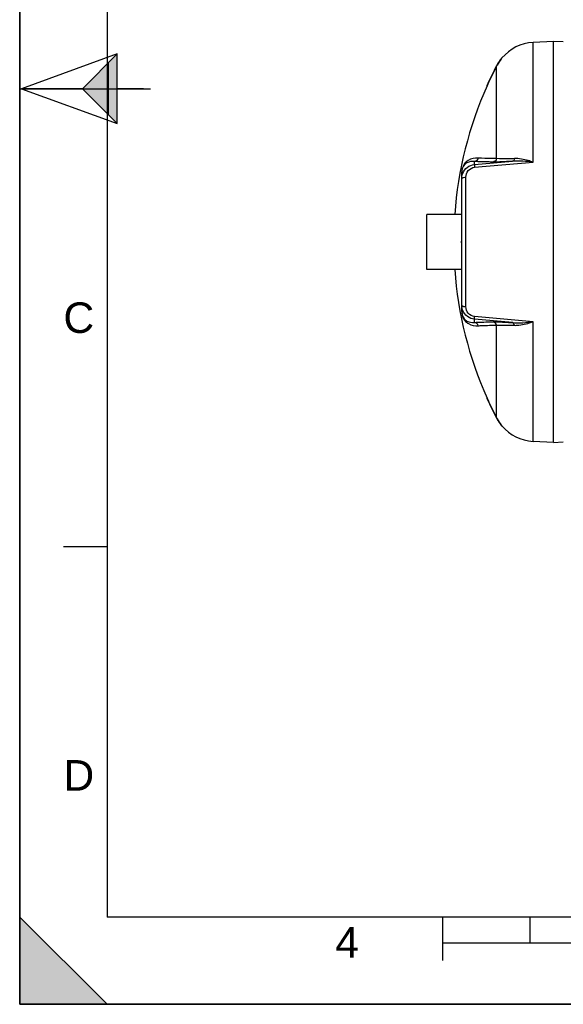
# Model space of a CAD drawing. Header units: millimetres. Extents: x 0 to 297, y 0 to 210.
# Tile 1 of 32: x 0 to 62, y 0 to 113. Entities that reach past the tile are written whole.
import ezdxf

# ---------------------------------------------------------------- set-up
doc = ezdxf.new("R2010")
doc.units = ezdxf.units.MM
doc.header["$LTSCALE"] = 16.335
doc.layers.get('0').update_dxf_attribs({"linetype": 'CONTINUOUS'})
doc.layers.add('08_SURFACES', color=7, linetype='CONTINUOUS')
doc.layers.add('AXES_REF', color=7, linetype='CONTINUOUS')
doc.styles.add('TEXTSTYLE_2', font='arial.ttf')

# ---------------------------------------------------------------- blocks, each defined once
blk = doc.blocks.new('MARGEA4_BL0', base_point=(148.51, 105.01))
at = {"color": 7, "linetype": 'Continuous'}
for p, q in [((0.01, 0.01), (0.01, 210.01)), ((0.01, 0.01), (0.01, 210.01)), ((0.01, 210.01), (0.01, 0.01)), ((10.01, 200.01), (10.01, 10.01)), ((0.01, 105.01), (15.01, 105.01)), ((5.01, 52.51), (10.01, 52.51)), ((0.01, 10.01), (10.01, 0.01)), ((0.01, 0.01), (0.01, 10.01)), ((0.01, 10.01), (10.01, 0.01)), ((287.01, 10.01), (10.01, 10.01)), ((48.51, 5.01), (48.51, 10.01)), ((58.51, 7.01), (58.51, 10.01)), ((248.51, 7.01), (48.51, 7.01)), ((297.01, 0.01), (0.01, 0.01)), ((10.01, 0.01), (0.01, 0.01)), ((297.01, 0.01), (0.01, 0.01))]:
    blk.add_line(p, q, dxfattribs=at)
blk.add_solid([(0.01, 10.01), (10.01, 0.01), (0.01, 0.01)], dxfattribs=at)
at = {"color": 2, "linetype": 'Continuous', "style": 'TEXTSTYLE_2', "oblique": 0}
for s, p in [('C', (5.01, 77.01)), ('D', (5.01, 24.51)), ('4', (36.17, 5.35))]:
    blk.add_text(s, height=3.5, dxfattribs=at).set_placement(p)
blk = doc.blocks.new('REPERE_ORIENTATION_BL2', base_point=(7.19, 105.02))
at = {"color": 7, "linetype": 'Continuous'}
for p, q in [((11.19, 109.02), (0.19, 105.02)), ((7.19, 105.02), (11.19, 109.02)), ((11.19, 101.02), (11.19, 109.02)), ((10.19, 102.02), (10.19, 108.02)), ((0.19, 105.02), (11.19, 101.02)), ((7.19, 105.02), (0.19, 105.02)), ((7.19, 105.02), (11.19, 101.02)), ((14.19, 105.02), (11.19, 105.02))]:
    blk.add_line(p, q, dxfattribs=at)
blk.add_solid([(11.19, 109.02), (7.19, 105.02), (11.19, 101.02)], dxfattribs=at)

msp = doc.modelspace()

# ---------------------------------------------------------------- linework, layer by layer
at = {"color": 7, "linetype": 'Continuous'}
for p, q in [((0, 0), (0, 210)), ((61.17, 110.44), (58.85, 110.32)), ((61.17, 64.44), (61.17, 110.44)), ((62.31, 110.38), (61.17, 110.44)), ((50.67, 95.44), (50.67, 95.43)), ((50.67, 79.45), (50.67, 95.43)), ((50.63, 87.34), (50.63, 87.54)), ((50.67, 87.54), (50.63, 87.54)), ((50.67, 87.34), (50.63, 87.34)), ((61.17, 64.44), (58.85, 64.57)), ((61.17, 64.44), (62.31, 64.5)), ((0, 0), (297, 0))]:
    msp.add_line(p, q, dxfattribs=at)
at = {"color": 9, "linetype": 'Continuous'}
for p, q in [((58.85, 96.6), (58.85, 110.32)), ((52.13, 96.32), (56.5, 96.69)), ((52.13, 96.32), (52.13, 96.67)), ((52.15, 96.01), (58.85, 96.6)), ((50.66, 95.34), (50.66, 90.59)), ((51.15, 80.02), (51.15, 94.87)), ((50.66, 84.29), (50.66, 79.55)), ((52.13, 78.21), (52.13, 78.57)), ((56.5, 78.19), (52.13, 78.57)), ((58.85, 78.29), (52.15, 78.88)), ((58.85, 64.57), (58.85, 78.29))]:
    msp.add_line(p, q, dxfattribs=at)
for points in [[(50.66, 95.34), (50.66, 95.35), (50.67, 95.36), (50.67, 95.37), (50.67, 95.38), (50.67, 95.39), (50.67, 95.4), (50.67, 95.41), (50.67, 95.42), (50.67, 95.43)], [(50.66, 79.55), (50.66, 79.54), (50.67, 79.53), (50.67, 79.52), (50.67, 79.51), (50.67, 79.5), (50.67, 79.49), (50.67, 79.48), (50.67, 79.47), (50.67, 79.46)]]:
    msp.add_lwpolyline(points, dxfattribs=at)
at = {"color": 7, "linetype": 'Continuous'}
for centre, start, end in [((59.11, 105.33), 93, 139.9831), ((59.11, 69.56), 220.0169, 267)]:
    msp.add_arc(centre, 5, start, end, dxfattribs=at)
at = {"color": 9, "linetype": 'Continuous'}
for centre, radius, start, end in [((53.11, 95.34), 2.45, 179.3072, 179.772), ((53.19, 95.34), 2.53, 179.7711, 180.0005), ((53.03, 79.55), 2.37, 179.9594, 183.5493), ((52.91, 79.54), 2.25, 183.5913, 183.8978)]:
    msp.add_arc(centre, radius, start, end, dxfattribs=at)
for points, knots in [([(52.56, 97.06), (52.17, 97.09), (51.56, 96.96), (50.83, 96.33), (50.67, 95.74), (50.66, 95.37)], [0, 0, 0, 0, 0.410856, 0.610304, 1, 1, 1, 1]), ([(52.13, 96.67), (51.84, 96.71), (51.38, 96.64), (50.79, 96.19), (50.67, 95.73), (50.67, 95.44)], [0, 0, 0, 0, 0.407482, 0.599888, 1, 1, 1, 1]), ([(50.78, 95.3), (50.89, 95.57), (51.26, 96.07), (51.84, 96.29), (52.13, 96.32)], [0, 0, 0, 0, 0.496941, 1, 1, 1, 1]), ([(51.15, 94.87), (51.15, 95.14), (51.34, 95.7), (51.88, 95.98), (52.15, 96.01)], [0, 0, 0, 0, 0.491863, 1, 1, 1, 1]), ([(52.13, 96.32), (52.12, 96.29), (52.15, 96.18), (52.14, 96.08), (52.15, 96.01)], [0, 0, 0, 0, 0.292106, 1, 1, 1, 1]), ([(54.27, 96.61), (54.06, 96.61), (53.35, 96.62), (52.64, 96.64), (52.13, 96.67)], [0, 0, 0, 0, 0.286499, 1, 1, 1, 1]), ([(54.67, 97), (54.47, 97), (53.76, 97.01), (53.06, 97.03), (52.56, 97.06)], [0, 0, 0, 0, 0.286502, 1, 1, 1, 1]), ([(56.5, 96.69), (56.27, 96.68), (55.53, 96.64), (54.78, 96.6), (54.27, 96.61)], [0, 0, 0, 0, 0.314012, 1, 1, 1, 1]), ([(56.7, 97), (56.49, 96.99), (55.81, 96.97), (55.13, 96.96), (54.67, 97)], [0, 0, 0, 0, 0.31546, 1, 1, 1, 1]), ([(56.7, 97), (56.69, 96.96), (56.67, 96.85), (56.59, 96.71), (56.5, 96.69)], [0, 0, 0, 0, 0.324564, 1, 1, 1, 1]), ([(58.85, 96.6), (58.66, 96.66), (57.97, 96.88), (57.24, 97.03), (56.7, 97)], [0, 0, 0, 0, 0.262606, 1, 1, 1, 1]), ([(50.81, 94.82), (50.83, 94.83), (50.94, 94.86), (51.06, 94.87), (51.15, 94.87)], [0, 0, 0, 0, 0.217816, 1, 1, 1, 1]), ([(50.67, 94.71), (50.67, 94.72), (50.68, 94.75), (50.71, 94.77), (50.72, 94.78)], [0, 0, 0, 0, 0.432743, 1, 1, 1, 1]), ([(50.72, 94.78), (50.73, 94.79), (50.76, 94.8), (50.79, 94.81), (50.81, 94.82)], [0, 0, 0, 0, 0.45949, 1, 1, 1, 1]), ([(50.67, 80.18), (50.67, 80.17), (50.68, 80.14), (50.71, 80.12), (50.72, 80.11)], [0, 0, 0, 0, 0.432744, 1, 1, 1, 1]), ([(50.67, 79.45), (50.67, 79.16), (50.79, 78.7), (51.38, 78.25), (51.84, 78.18), (52.13, 78.21)], [0, 0, 0, 0, 0.400553, 0.592835, 1, 1, 1, 1]), ([(50.67, 79.39), (50.69, 79.05), (50.87, 78.5), (51.59, 77.92), (52.18, 77.8), (52.56, 77.83)], [0, 0, 0, 0, 0.378399, 0.580214, 1, 1, 1, 1]), ([(50.72, 80.11), (50.73, 80.1), (50.76, 80.09), (50.79, 80.07), (50.81, 80.07)], [0, 0, 0, 0, 0.459491, 1, 1, 1, 1]), ([(52.13, 78.57), (51.84, 78.6), (51.27, 78.81), (50.9, 79.3), (50.79, 79.57)], [0, 0, 0, 0, 0.503033, 1, 1, 1, 1]), ([(50.81, 80.07), (50.83, 80.06), (50.94, 80.03), (51.06, 80.02), (51.15, 80.02)], [0, 0, 0, 0, 0.217816, 1, 1, 1, 1]), ([(52.15, 78.88), (51.88, 78.9), (51.34, 79.19), (51.15, 79.75), (51.15, 80.02)], [0, 0, 0, 0, 0.508115, 1, 1, 1, 1]), ([(52.13, 78.57), (52.12, 78.6), (52.15, 78.71), (52.14, 78.81), (52.15, 78.88)], [0, 0, 0, 0, 0.292106, 1, 1, 1, 1]), ([(52.13, 78.21), (52.28, 78.22), (52.99, 78.26), (53.71, 78.27), (54.27, 78.28)], [0, 0, 0, 0, 0.213231, 1, 1, 1, 1]), ([(54.27, 78.28), (54.4, 78.28), (55.15, 78.27), (55.89, 78.23), (56.5, 78.19)], [0, 0, 0, 0, 0.182409, 1, 1, 1, 1]), ([(54.67, 77.89), (54.79, 77.9), (55.47, 77.93), (56.15, 77.91), (56.7, 77.88)], [0, 0, 0, 0, 0.181577, 1, 1, 1, 1]), ([(56.7, 77.88), (56.69, 77.92), (56.67, 78.04), (56.59, 78.18), (56.5, 78.19)], [0, 0, 0, 0, 0.324564, 1, 1, 1, 1]), ([(56.7, 77.88), (56.87, 77.87), (57.61, 77.91), (58.32, 78.11), (58.85, 78.29)], [0, 0, 0, 0, 0.237356, 1, 1, 1, 1]), ([(52.56, 77.83), (52.71, 77.84), (53.41, 77.87), (54.11, 77.89), (54.67, 77.89)], [0, 0, 0, 0, 0.213226, 1, 1, 1, 1])]:
    msp.add_open_spline(points, degree=3, knots=knots, dxfattribs=at)
for points in [[(52.56, 97.06), (52.52, 96.87), (52.32, 96.69), (52.13, 96.67)], [(54.67, 97), (54.63, 96.82), (54.45, 96.63), (54.27, 96.61)], [(58.85, 96.6), (58.07, 96.69), (57.28, 96.75), (56.5, 96.69)], [(50.67, 94.71), (50.67, 94.91), (50.71, 95.11), (50.78, 95.3)], [(50.79, 79.57), (50.71, 79.76), (50.67, 79.97), (50.67, 80.18)], [(52.56, 77.83), (52.52, 78.01), (52.32, 78.19), (52.13, 78.21)], [(54.67, 77.89), (54.63, 78.07), (54.45, 78.26), (54.27, 78.28)], [(56.5, 78.19), (57.28, 78.13), (58.07, 78.2), (58.85, 78.29)]]:
    msp.add_open_spline(points, degree=3, dxfattribs=at)
at = {"layer": '08_SURFACES', "color": 9, "linetype": 'Continuous'}
for p, q in [((55.17, 108.44), (55.2, 108.44)), ((54.67, 97), (54.67, 107.63)), ((53.59, 105.44), (53.61, 105.44)), ((54.67, 67.26), (54.67, 77.89)), ((53.59, 69.44), (53.61, 69.44)), ((55.17, 66.44), (55.2, 66.44))]:
    msp.add_line(p, q, dxfattribs=at)
at = {"layer": '08_SURFACES', "color": 7, "linetype": 'Continuous'}
for p, q in [((55.25, 108.54), (55.22, 108.5)), ((55.23, 108.51), (55.22, 108.5)), ((55.28, 108.54), (55.25, 108.54)), ((53.59, 105.44), (53.55, 105.35)), ((53.55, 105.35), (53.55, 105.34)), ((53.57, 105.34), (53.55, 105.34)), ((53.57, 105.35), (53.61, 105.44)), ((53.6, 105.43), (53.61, 105.44)), ((53.6, 105.41), (53.6, 105.43)), ((53.55, 69.54), (53.55, 69.54)), ((53.57, 69.54), (53.55, 69.54)), ((53.55, 69.53), (53.59, 69.44)), ((53.61, 69.44), (53.57, 69.54)), ((53.59, 69.5), (53.58, 69.52)), ((55.27, 66.35), (55.23, 66.41)), ((55.28, 66.34), (55.25, 66.34))]:
    msp.add_line(p, q, dxfattribs=at)
for points in [[(55.25, 108.54), (55.24, 108.53), (55.23, 108.52)], [(55.25, 108.54), (55.25, 108.54), (55.25, 108.54)], [(53.55, 105.36), (53.55, 105.35), (53.55, 105.35)], [(53.59, 105.44), (53.58, 105.43), (53.57, 105.41), (53.57, 105.39), (53.56, 105.38), (53.56, 105.37)], [(53.57, 105.35), (53.57, 105.36), (53.58, 105.36)], [(53.57, 105.34), (53.57, 105.34), (53.57, 105.35)], [(53.58, 105.37), (53.59, 105.39), (53.59, 105.4), (53.6, 105.41)], [(53.55, 69.54), (53.55, 69.54), (53.55, 69.53)], [(53.56, 69.52), (53.56, 69.51), (53.57, 69.49), (53.57, 69.48)], [(53.57, 69.54), (53.57, 69.54), (53.57, 69.54)], [(53.57, 69.48), (53.58, 69.46), (53.59, 69.44)], [(53.61, 69.44), (53.6, 69.46), (53.6, 69.47), (53.59, 69.49), (53.59, 69.5)]]:
    msp.add_lwpolyline(points, dxfattribs=at)
for centre, radius, start, end in [((59.12, 105.32), 5.01, 141.4697, 151.3774), ((59.11, 105.33), 5.02, 141.9707, 142.5147), ((59.11, 105.33), 5.02, 141.6419, 141.9707), ((93.65, 87.44), 43.92, 152.6282, 155.8054), ((93.65, 87.44), 43.9, 152.6282, 155.7937), ((59.1, 105.33), 5.02, 152.4483, 152.6282), ((59.11, 105.33), 5.02, 150.8435, 152.4482), ((59.11, 105.33), 5, 151.3864, 152.6281), ((59.11, 105.33), 5.02, 150.3671, 150.8436), ((59.11, 105.33), 5.02, 148.7001, 150.3671), ((59.11, 105.33), 5.02, 148.1844, 148.6999), ((59.11, 105.33), 5.02, 146.5003, 148.1843), ((59.11, 105.33), 5.02, 146.1065, 146.5002), ((59.11, 105.33), 5.02, 144.6281, 146.1065), ((59.11, 105.33), 5.02, 144.1711, 144.6281), ((59.11, 105.33), 5.02, 142.5148, 144.1711), ((93.65, 87.44), 43.9, 155.9368, 175.8849), ((93.65, 87.44), 43.9, 184.1151, 204.0632), ((93.65, 87.44), 43.92, 204.1946, 207.3718), ((93.65, 87.44), 43.9, 204.2063, 207.3718), ((59.1, 69.56), 5.02, 207.3718, 207.5516), ((59.11, 69.56), 5.02, 207.5518, 209.1566), ((59.11, 69.56), 5, 207.3719, 208.6136), ((59.12, 69.56), 5.01, 208.6226, 218.5303), ((59.11, 69.56), 5.02, 209.1565, 209.6329), ((59.11, 69.56), 5.02, 209.6328, 211.2999), ((59.11, 69.56), 5.02, 211.3001, 211.8157), ((59.11, 69.56), 5.02, 211.8158, 213.4997), ((59.11, 69.56), 5.02, 213.4997, 213.8936), ((59.11, 69.56), 5.02, 213.8936, 215.372), ((59.11, 69.56), 5.02, 215.372, 215.8288), ((59.11, 69.56), 5.02, 215.8288, 217.4853), ((59.11, 69.56), 5.02, 217.4854, 218.0293), ((59.11, 69.56), 5.02, 218.0293, 218.3581), ((58.41, 69), 4.11, 218.5461, 218.7821), ((59.73, 70.06), 5.8, 218.7864, 219.0762)]:
    msp.add_arc(centre, radius, start, end, dxfattribs=at)
for points, knots in [([(55.22, 108.5), (55.21, 108.49), (55.19, 108.47), (55.18, 108.45), (55.17, 108.44)], [0, 0, 0, 0, 0.488243, 1, 1, 1, 1]), ([(55.17, 66.44), (55.19, 66.41), (55.2, 66.41), (55.25, 66.35), (55.25, 66.35)], [0, 0, 0, 0, 0.924598, 1, 1, 1, 1])]:
    msp.add_open_spline(points, degree=3, knots=knots, dxfattribs=at)
msp.add_open_spline([(55.2, 108.44), (55.22, 108.48), (55.3, 108.57), (55.27, 108.54)], degree=3, dxfattribs=at)
at = {"layer": 'AXES_REF', "color": 7, "linetype": 'Continuous'}
for p, q in [((46.67, 84.29), (46.67, 90.59)), ((50.67, 90.59), (46.67, 90.59)), ((50.67, 84.29), (46.67, 84.29))]:
    msp.add_line(p, q, dxfattribs=at)

# ---------------------------------------------------------------- block references
at = {"color": 2, "linetype": 'Continuous'}
for name, p in [('MARGEA4_BL0', (148.51, 105.01)), ('REPERE_ORIENTATION_BL2', (7.19, 105.02))]:
    msp.add_blockref(name, p, dxfattribs=at)

doc.saveas('drawing.dxf')
